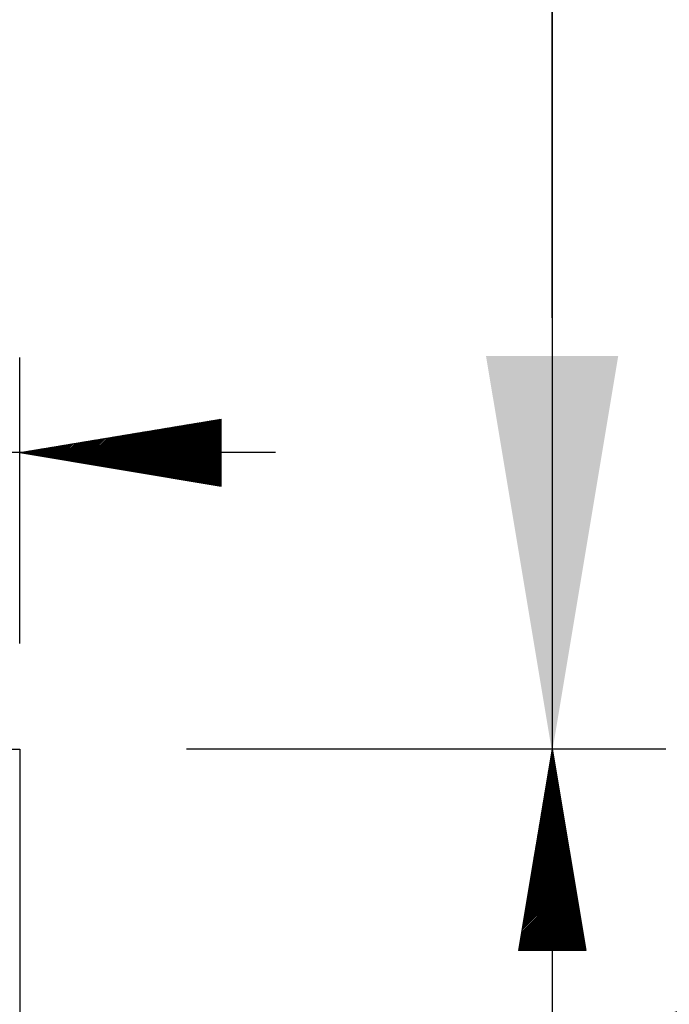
# Model space of a CAD drawing. Extents: x 0 to 7.6, y 0 to 9.85.
# Tile 23 of 39: x 2.54 to 2.86, y 4.78 to 5.27. Entities that reach past the tile are written whole.
import ezdxf

# ---------------------------------------------------------------- set-up
doc = ezdxf.new("R2010")
doc.units = 0
doc.header["$MEASUREMENT"] = 0
doc.layers.get('0').update_dxf_attribs({"color": 2, "linetype": 'CONTINUOUS'})
doc.layers.add('E-DETL', color=2, linetype='CONTINUOUS')
doc.layers.add('E-DETL-TEXT', color=3, linetype='CONTINUOUS')
doc.styles.add('ROMANS', font='ROMANS.SHX', dxfattribs={"width": 0.8})

# ---------------------------------------------------------------- blocks, each defined once
blk = doc.blocks.new('*X6')
at = {"color": 0}
for p, q in [((66.552, 113.487), (66.959, 113.893)), ((66.57, 113.487), (66.98, 113.897)), ((66.588, 113.487), (67.001, 113.9)), ((66.605, 113.487), (67.023, 113.904)), ((66.623, 113.487), (67.044, 113.907)), ((66.641, 113.487), (67.059, 113.905)), ((65.934, 113.487), (66.217, 113.769)), ((65.951, 113.487), (66.238, 113.773)), ((65.969, 113.487), (66.259, 113.777)), ((65.987, 113.487), (66.28, 113.78)), ((66.004, 113.487), (66.301, 113.784)), ((66.022, 113.487), (66.323, 113.787)), ((66.04, 113.487), (66.344, 113.791)), ((66.057, 113.487), (66.365, 113.794)), ((66.075, 113.487), (66.386, 113.798)), ((66.093, 113.487), (66.407, 113.801)), ((66.11, 113.487), (66.429, 113.805)), ((66.128, 113.487), (66.45, 113.808)), ((66.146, 113.487), (66.471, 113.812)), ((66.163, 113.487), (66.492, 113.815)), ((66.181, 113.487), (66.514, 113.819)), ((66.199, 113.487), (66.535, 113.823)), ((66.216, 113.487), (66.556, 113.826)), ((66.234, 113.487), (66.577, 113.83)), ((66.252, 113.487), (66.598, 113.833)), ((66.27, 113.487), (66.62, 113.837)), ((66.287, 113.487), (66.641, 113.84)), ((66.305, 113.487), (66.662, 113.844)), ((66.323, 113.487), (66.683, 113.847)), ((66.34, 113.487), (66.704, 113.851)), ((66.358, 113.487), (66.726, 113.854)), ((66.376, 113.487), (66.747, 113.858)), ((66.393, 113.487), (66.768, 113.861)), ((66.411, 113.487), (66.789, 113.865)), ((66.429, 113.487), (66.811, 113.868)), ((66.446, 113.487), (66.832, 113.872)), ((66.464, 113.487), (66.853, 113.876)), ((66.482, 113.487), (66.874, 113.879)), ((66.499, 113.487), (66.895, 113.883)), ((66.517, 113.487), (66.917, 113.886)), ((66.535, 113.487), (66.938, 113.89)), ((66.658, 113.487), (67.059, 113.887)), ((66.676, 113.487), (67.059, 113.87)), ((66.694, 113.487), (67.059, 113.852)), ((66.711, 113.487), (67.059, 113.834)), ((66.729, 113.487), (67.059, 113.817)), ((66.747, 113.487), (67.059, 113.799)), ((66.765, 113.487), (67.059, 113.781)), ((65.315, 113.487), (65.474, 113.646)), ((65.333, 113.487), (65.495, 113.649)), ((65.35, 113.487), (65.517, 113.653)), ((65.368, 113.487), (65.538, 113.656)), ((65.386, 113.487), (65.559, 113.66)), ((65.403, 113.487), (65.58, 113.663)), ((65.421, 113.487), (65.601, 113.667)), ((65.439, 113.487), (65.623, 113.67)), ((65.456, 113.487), (65.644, 113.674)), ((65.474, 113.487), (65.665, 113.678)), ((65.492, 113.487), (65.686, 113.681)), ((65.509, 113.487), (65.707, 113.685)), ((65.527, 113.487), (65.729, 113.688)), ((65.545, 113.487), (65.75, 113.692)), ((65.562, 113.487), (65.771, 113.695)), ((65.58, 113.487), (65.792, 113.699)), ((65.598, 113.487), (65.814, 113.702)), ((65.615, 113.487), (65.835, 113.706)), ((65.633, 113.487), (65.856, 113.709)), ((65.651, 113.487), (65.877, 113.713)), ((65.668, 113.487), (65.898, 113.716)), ((65.686, 113.487), (65.92, 113.72)), ((65.704, 113.487), (65.941, 113.724)), ((65.722, 113.487), (65.962, 113.727)), ((65.739, 113.487), (65.983, 113.731)), ((65.757, 113.487), (66.004, 113.734)), ((65.775, 113.487), (66.026, 113.738)), ((65.792, 113.487), (66.047, 113.741)), ((65.81, 113.487), (66.068, 113.745)), ((65.828, 113.487), (66.089, 113.748)), ((65.845, 113.487), (66.11, 113.752)), ((65.863, 113.487), (66.132, 113.755)), ((65.881, 113.487), (66.153, 113.759)), ((65.898, 113.487), (66.174, 113.762)), ((65.916, 113.487), (66.195, 113.766)), ((66.782, 113.487), (67.059, 113.764)), ((66.8, 113.487), (67.059, 113.746)), ((66.818, 113.487), (67.059, 113.728)), ((66.835, 113.487), (67.059, 113.711)), ((66.853, 113.487), (67.059, 113.693)), ((66.871, 113.487), (67.059, 113.675)), ((66.888, 113.487), (67.059, 113.658)), ((64.696, 113.487), (64.732, 113.522)), ((64.714, 113.487), (64.753, 113.526)), ((64.732, 113.487), (64.774, 113.529)), ((64.749, 113.487), (64.795, 113.533)), ((64.767, 113.487), (64.816, 113.536)), ((64.785, 113.487), (64.838, 113.54)), ((64.802, 113.487), (64.859, 113.543)), ((64.82, 113.487), (64.88, 113.547)), ((64.838, 113.487), (64.901, 113.55)), ((64.855, 113.487), (64.923, 113.554)), ((64.873, 113.487), (64.944, 113.557)), ((64.891, 113.487), (64.965, 113.561)), ((64.908, 113.487), (64.986, 113.564)), ((64.926, 113.487), (65.007, 113.568)), ((64.944, 113.487), (65.029, 113.571)), ((64.961, 113.487), (65.05, 113.575)), ((64.979, 113.487), (65.071, 113.579)), ((64.997, 113.487), (65.092, 113.582)), ((65.014, 113.487), (65.113, 113.586)), ((65.032, 113.487), (65.135, 113.589)), ((65.05, 113.487), (65.156, 113.593)), ((65.067, 113.487), (65.177, 113.596)), ((65.085, 113.487), (65.198, 113.6)), ((65.103, 113.487), (65.22, 113.603)), ((65.12, 113.487), (65.241, 113.607)), ((65.138, 113.487), (65.262, 113.61)), ((65.156, 113.487), (65.283, 113.614)), ((65.174, 113.487), (65.304, 113.617)), ((65.191, 113.487), (65.326, 113.621)), ((65.209, 113.487), (65.347, 113.625)), ((65.227, 113.487), (65.368, 113.628)), ((65.244, 113.487), (65.389, 113.632)), ((65.262, 113.487), (65.41, 113.635)), ((65.28, 113.487), (65.432, 113.639)), ((65.297, 113.487), (65.453, 113.642)), ((66.906, 113.487), (67.059, 113.64)), ((66.924, 113.487), (67.059, 113.622)), ((66.941, 113.487), (67.059, 113.605)), ((66.959, 113.487), (67.059, 113.587)), ((66.977, 113.487), (67.059, 113.569)), ((66.994, 113.487), (67.059, 113.551)), ((67.012, 113.487), (67.059, 113.534)), ((64.519, 113.487), (64.519, 113.487)), ((64.519, 113.487), (64.519, 113.487)), ((64.535, 113.484), (64.537, 113.487)), ((64.537, 113.487), (64.541, 113.49)), ((64.55, 113.482), (64.555, 113.487)), ((64.555, 113.487), (64.562, 113.494)), ((64.565, 113.479), (64.572, 113.487)), ((64.572, 113.487), (64.583, 113.497)), ((64.58, 113.476), (64.59, 113.487)), ((64.59, 113.487), (64.604, 113.501)), ((64.595, 113.474), (64.608, 113.487)), ((64.608, 113.487), (64.626, 113.504)), ((64.61, 113.471), (64.626, 113.487)), ((64.625, 113.469), (64.643, 113.487)), ((64.626, 113.487), (64.647, 113.508)), ((64.641, 113.466), (64.661, 113.487)), ((64.643, 113.487), (64.668, 113.511)), ((64.656, 113.464), (64.679, 113.487)), ((64.661, 113.487), (64.689, 113.515)), ((64.671, 113.461), (64.696, 113.487)), ((64.679, 113.487), (64.71, 113.518)), ((64.686, 113.459), (64.714, 113.487)), ((64.701, 113.456), (64.732, 113.487)), ((64.716, 113.454), (64.749, 113.487)), ((64.732, 113.451), (64.767, 113.487)), ((64.747, 113.449), (64.785, 113.487)), ((64.762, 113.446), (64.802, 113.487)), ((64.777, 113.444), (64.82, 113.487)), ((64.792, 113.441), (64.838, 113.487)), ((64.807, 113.439), (64.855, 113.487)), ((64.822, 113.436), (64.873, 113.487)), ((64.838, 113.434), (64.891, 113.487)), ((64.853, 113.431), (64.908, 113.487)), ((64.868, 113.428), (64.926, 113.487)), ((64.883, 113.426), (64.944, 113.487)), ((64.898, 113.423), (64.961, 113.487)), ((64.913, 113.421), (64.979, 113.487)), ((64.929, 113.418), (64.997, 113.487)), ((64.944, 113.416), (65.014, 113.487)), ((64.959, 113.413), (65.032, 113.487)), ((64.974, 113.411), (65.05, 113.487)), ((64.989, 113.408), (65.067, 113.487)), ((65.004, 113.406), (65.085, 113.487)), ((65.019, 113.403), (65.103, 113.487)), ((65.035, 113.401), (65.12, 113.487)), ((65.05, 113.398), (65.138, 113.487)), ((65.065, 113.396), (65.156, 113.487)), ((65.08, 113.393), (65.174, 113.487)), ((65.095, 113.391), (65.191, 113.487)), ((65.11, 113.388), (65.209, 113.487)), ((65.126, 113.386), (65.227, 113.487)), ((65.141, 113.383), (65.244, 113.487)), ((65.156, 113.38), (65.262, 113.487)), ((65.171, 113.378), (65.28, 113.487)), ((65.186, 113.375), (65.297, 113.487)), ((65.201, 113.373), (65.315, 113.487)), ((65.216, 113.37), (65.333, 113.487)), ((65.232, 113.368), (65.35, 113.487)), ((65.247, 113.365), (65.368, 113.487)), ((65.262, 113.363), (65.386, 113.487)), ((65.277, 113.36), (65.403, 113.487)), ((65.292, 113.358), (65.421, 113.487)), ((65.307, 113.355), (65.439, 113.487)), ((65.322, 113.353), (65.456, 113.487)), ((65.338, 113.35), (65.474, 113.487)), ((65.353, 113.348), (65.492, 113.487)), ((65.368, 113.345), (65.509, 113.487)), ((65.383, 113.343), (65.527, 113.487)), ((65.398, 113.34), (65.545, 113.487)), ((65.413, 113.338), (65.562, 113.487)), ((65.429, 113.335), (65.58, 113.487)), ((65.444, 113.333), (65.598, 113.487)), ((65.459, 113.33), (65.615, 113.487)), ((65.474, 113.327), (65.633, 113.487)), ((65.489, 113.325), (65.651, 113.487)), ((65.504, 113.322), (65.668, 113.487)), ((65.519, 113.32), (65.686, 113.487)), ((65.535, 113.317), (65.704, 113.487)), ((65.55, 113.315), (65.722, 113.487)), ((65.565, 113.312), (65.739, 113.487)), ((65.58, 113.31), (65.757, 113.487)), ((65.595, 113.307), (65.775, 113.487)), ((65.61, 113.305), (65.792, 113.487)), ((65.626, 113.302), (65.81, 113.487)), ((65.641, 113.3), (65.828, 113.487)), ((65.656, 113.297), (65.845, 113.487)), ((65.671, 113.295), (65.863, 113.487)), ((65.686, 113.292), (65.881, 113.487)), ((65.701, 113.29), (65.898, 113.487)), ((65.716, 113.287), (65.916, 113.487)), ((65.732, 113.285), (65.934, 113.487)), ((65.747, 113.282), (65.951, 113.487)), ((65.762, 113.279), (65.969, 113.487)), ((65.777, 113.277), (65.987, 113.487)), ((65.792, 113.274), (66.004, 113.487)), ((65.807, 113.272), (66.022, 113.487)), ((65.823, 113.269), (66.04, 113.487)), ((65.838, 113.267), (66.057, 113.487)), ((65.853, 113.264), (66.075, 113.487)), ((65.868, 113.262), (66.093, 113.487)), ((65.883, 113.259), (66.11, 113.487)), ((65.898, 113.257), (66.128, 113.487)), ((65.913, 113.254), (66.146, 113.487)), ((65.929, 113.252), (66.163, 113.487)), ((65.944, 113.249), (66.181, 113.487)), ((65.959, 113.247), (66.199, 113.487)), ((65.974, 113.244), (66.216, 113.487)), ((65.989, 113.242), (66.234, 113.487)), ((66.004, 113.239), (66.252, 113.487)), ((66.019, 113.237), (66.27, 113.487)), ((66.035, 113.234), (66.287, 113.487)), ((66.05, 113.231), (66.305, 113.487)), ((66.065, 113.229), (66.323, 113.487)), ((66.08, 113.226), (66.34, 113.487)), ((66.095, 113.224), (66.358, 113.487)), ((66.11, 113.221), (66.376, 113.487)), ((66.126, 113.219), (66.393, 113.487)), ((66.141, 113.216), (66.411, 113.487)), ((66.156, 113.214), (66.429, 113.487)), ((66.171, 113.211), (66.446, 113.487)), ((66.186, 113.209), (66.464, 113.487)), ((66.201, 113.206), (66.482, 113.487)), ((66.216, 113.204), (66.499, 113.487)), ((66.232, 113.201), (66.517, 113.487)), ((66.247, 113.199), (66.535, 113.487)), ((66.262, 113.196), (66.552, 113.487)), ((66.277, 113.194), (66.57, 113.487)), ((66.292, 113.191), (66.588, 113.487)), ((66.307, 113.189), (66.605, 113.487)), ((66.323, 113.186), (66.623, 113.487)), ((66.338, 113.184), (66.641, 113.487)), ((66.353, 113.181), (66.658, 113.487)), ((66.368, 113.178), (66.676, 113.487)), ((66.383, 113.176), (66.694, 113.487)), ((66.398, 113.173), (66.711, 113.487)), ((66.413, 113.171), (66.729, 113.487)), ((66.429, 113.168), (66.747, 113.487)), ((66.444, 113.166), (66.765, 113.487)), ((66.459, 113.163), (66.782, 113.487)), ((66.474, 113.161), (66.8, 113.487)), ((66.489, 113.158), (66.818, 113.487)), ((66.504, 113.156), (66.835, 113.487)), ((66.52, 113.153), (66.853, 113.487)), ((66.535, 113.151), (66.871, 113.487)), ((66.55, 113.148), (66.888, 113.487)), ((66.565, 113.146), (66.906, 113.487)), ((66.58, 113.143), (66.924, 113.487)), ((66.595, 113.141), (66.941, 113.487)), ((66.61, 113.138), (66.959, 113.487)), ((66.626, 113.136), (66.977, 113.487)), ((66.641, 113.133), (66.994, 113.487)), ((66.656, 113.13), (67.012, 113.487)), ((66.671, 113.128), (67.03, 113.487)), ((66.686, 113.125), (67.047, 113.487)), ((66.701, 113.123), (67.059, 113.481)), ((66.717, 113.12), (67.059, 113.463)), ((66.732, 113.118), (67.059, 113.445)), ((66.747, 113.115), (67.059, 113.428)), ((66.762, 113.113), (67.059, 113.41)), ((67.03, 113.487), (67.059, 113.516)), ((67.047, 113.487), (67.059, 113.498)), ((66.777, 113.11), (67.059, 113.392)), ((66.792, 113.108), (67.059, 113.375)), ((66.807, 113.105), (67.059, 113.357)), ((66.823, 113.103), (67.059, 113.339)), ((66.838, 113.1), (67.059, 113.322)), ((66.853, 113.098), (67.059, 113.304)), ((66.868, 113.095), (67.059, 113.286)), ((66.883, 113.093), (67.059, 113.269)), ((66.898, 113.09), (67.059, 113.251)), ((66.913, 113.088), (67.059, 113.233)), ((66.929, 113.085), (67.059, 113.216)), ((66.944, 113.083), (67.059, 113.198)), ((66.959, 113.08), (67.059, 113.18)), ((66.974, 113.077), (67.059, 113.163)), ((66.989, 113.075), (67.059, 113.145)), ((67.004, 113.072), (67.059, 113.127)), ((67.02, 113.07), (67.059, 113.11)), ((67.035, 113.067), (67.059, 113.092)), ((67.05, 113.065), (67.059, 113.074))]:
    blk.add_line(p, q, dxfattribs=at)
blk = doc.blocks.new('*X11')
at = {"color": 0}
for p, q in [((71.218, 109.667), (71.231, 109.68)), ((71.221, 109.688), (71.231, 109.697)), ((71.225, 109.709), (71.231, 109.715)), ((71.228, 109.73), (71.231, 109.733)), ((71.231, 109.733), (71.233, 109.734)), ((71.231, 109.715), (71.235, 109.719)), ((71.231, 109.697), (71.238, 109.704)), ((71.231, 109.68), (71.24, 109.689)), ((71.231, 109.662), (71.243, 109.674)), ((71.193, 109.518), (71.231, 109.556)), ((71.197, 109.539), (71.231, 109.574)), ((71.2, 109.561), (71.231, 109.591)), ((71.204, 109.582), (71.231, 109.609)), ((71.207, 109.603), (71.231, 109.627)), ((71.211, 109.624), (71.231, 109.644)), ((71.214, 109.645), (71.231, 109.662)), ((71.231, 109.644), (71.245, 109.659)), ((71.231, 109.627), (71.248, 109.644)), ((71.231, 109.609), (71.25, 109.628)), ((71.231, 109.591), (71.253, 109.613)), ((71.231, 109.574), (71.255, 109.598)), ((71.231, 109.556), (71.258, 109.583)), ((71.231, 109.538), (71.26, 109.568)), ((71.231, 109.521), (71.263, 109.553)), ((71.168, 109.37), (71.231, 109.432)), ((71.172, 109.391), (71.231, 109.45)), ((71.175, 109.412), (71.231, 109.468)), ((71.179, 109.433), (71.231, 109.485)), ((71.182, 109.455), (71.231, 109.503)), ((71.186, 109.476), (71.231, 109.521)), ((71.189, 109.497), (71.231, 109.538)), ((71.231, 109.503), (71.265, 109.537)), ((71.231, 109.485), (71.268, 109.522)), ((71.231, 109.468), (71.27, 109.507)), ((71.231, 109.45), (71.273, 109.492)), ((71.231, 109.432), (71.275, 109.477)), ((71.231, 109.415), (71.278, 109.462)), ((71.231, 109.397), (71.28, 109.447)), ((71.231, 109.379), (71.283, 109.431)), ((71.144, 109.221), (71.231, 109.308)), ((71.147, 109.242), (71.231, 109.326)), ((71.151, 109.264), (71.231, 109.344)), ((71.154, 109.285), (71.231, 109.362)), ((71.158, 109.306), (71.231, 109.379)), ((71.161, 109.327), (71.231, 109.397)), ((71.165, 109.349), (71.231, 109.415)), ((71.231, 109.362), (71.286, 109.416)), ((71.231, 109.344), (71.288, 109.401)), ((71.231, 109.326), (71.291, 109.386)), ((71.231, 109.308), (71.293, 109.371)), ((71.231, 109.291), (71.296, 109.356)), ((71.231, 109.273), (71.298, 109.341)), ((71.231, 109.255), (71.301, 109.325)), ((71.231, 109.238), (71.303, 109.31)), ((71.119, 109.073), (71.231, 109.185)), ((71.122, 109.094), (71.231, 109.202)), ((71.126, 109.115), (71.231, 109.22)), ((71.129, 109.136), (71.231, 109.238)), ((71.133, 109.158), (71.231, 109.255)), ((71.136, 109.179), (71.231, 109.273)), ((71.14, 109.2), (71.231, 109.291)), ((71.231, 109.22), (71.306, 109.295)), ((71.231, 109.202), (71.308, 109.28)), ((71.231, 109.185), (71.311, 109.265)), ((71.231, 109.167), (71.313, 109.25)), ((71.231, 109.149), (71.316, 109.234)), ((71.231, 109.132), (71.318, 109.219)), ((71.231, 109.114), (71.321, 109.204)), ((71.231, 109.096), (71.323, 109.189)), ((71.231, 109.079), (71.326, 109.174)), ((71.094, 108.924), (71.231, 109.061)), ((71.098, 108.945), (71.231, 109.079)), ((71.101, 108.967), (71.231, 109.096)), ((71.105, 108.988), (71.231, 109.114)), ((71.108, 109.009), (71.231, 109.132)), ((71.112, 109.03), (71.231, 109.149)), ((71.115, 109.052), (71.231, 109.167)), ((71.231, 109.061), (71.328, 109.159)), ((71.231, 109.043), (71.331, 109.144)), ((71.231, 109.026), (71.334, 109.128)), ((71.231, 109.008), (71.336, 109.113)), ((71.231, 108.99), (71.339, 109.098)), ((71.231, 108.973), (71.341, 109.083)), ((71.231, 108.955), (71.344, 109.068)), ((71.231, 108.937), (71.346, 109.053)), ((71.069, 108.776), (71.231, 108.937)), ((71.073, 108.797), (71.231, 108.955)), ((71.076, 108.818), (71.231, 108.973)), ((71.08, 108.839), (71.231, 108.99)), ((71.083, 108.861), (71.231, 109.008)), ((71.087, 108.882), (71.231, 109.026)), ((71.091, 108.903), (71.231, 109.043)), ((71.231, 108.92), (71.349, 109.037)), ((71.231, 108.902), (71.351, 109.022)), ((71.231, 108.884), (71.354, 109.007)), ((71.231, 108.867), (71.356, 108.992)), ((71.231, 108.849), (71.359, 108.977)), ((71.231, 108.831), (71.361, 108.962)), ((71.231, 108.814), (71.364, 108.947)), ((71.231, 108.796), (71.366, 108.931)), ((71.045, 108.627), (71.231, 108.814)), ((71.048, 108.648), (71.231, 108.831)), ((71.052, 108.67), (71.231, 108.849)), ((71.055, 108.691), (71.231, 108.867)), ((71.059, 108.712), (71.231, 108.884)), ((71.062, 108.733), (71.231, 108.902)), ((71.066, 108.755), (71.231, 108.92)), ((71.231, 108.778), (71.369, 108.916)), ((71.231, 108.76), (71.371, 108.901)), ((71.231, 108.743), (71.374, 108.886)), ((71.231, 108.725), (71.376, 108.871)), ((71.231, 108.707), (71.379, 108.856)), ((71.231, 108.69), (71.382, 108.84)), ((71.231, 108.672), (71.384, 108.825)), ((71.231, 108.654), (71.387, 108.81)), ((71.02, 108.479), (71.231, 108.69)), ((71.023, 108.5), (71.231, 108.707)), ((71.027, 108.521), (71.231, 108.725)), ((71.03, 108.542), (71.231, 108.743)), ((71.034, 108.564), (71.231, 108.76)), ((71.037, 108.585), (71.231, 108.778)), ((71.041, 108.606), (71.231, 108.796)), ((71.231, 108.637), (71.389, 108.795)), ((71.231, 108.619), (71.392, 108.78)), ((71.231, 108.601), (71.394, 108.765)), ((71.231, 108.584), (71.397, 108.75)), ((71.231, 108.566), (71.399, 108.734)), ((71.231, 108.548), (71.402, 108.719)), ((71.231, 108.531), (71.404, 108.704)), ((71.231, 108.513), (71.407, 108.689)), ((70.995, 108.33), (71.231, 108.566)), ((70.999, 108.352), (71.231, 108.584)), ((71.002, 108.373), (71.231, 108.601)), ((71.006, 108.394), (71.231, 108.619)), ((71.009, 108.415), (71.231, 108.637)), ((71.013, 108.436), (71.231, 108.654)), ((71.016, 108.458), (71.231, 108.672)), ((71.231, 108.495), (71.409, 108.674)), ((71.231, 108.478), (71.412, 108.659)), ((71.231, 108.46), (71.414, 108.644)), ((71.231, 108.442), (71.417, 108.628)), ((71.231, 108.425), (71.419, 108.613)), ((71.231, 108.407), (71.422, 108.598)), ((71.231, 108.389), (71.424, 108.583)), ((71.231, 108.372), (71.427, 108.568)), ((71.231, 108.354), (71.429, 108.553)), ((70.97, 108.182), (71.231, 108.442)), ((70.974, 108.203), (71.231, 108.46)), ((70.977, 108.224), (71.231, 108.478)), ((70.981, 108.245), (71.231, 108.495)), ((70.984, 108.267), (71.231, 108.513)), ((70.988, 108.288), (71.231, 108.531)), ((70.992, 108.309), (71.231, 108.548)), ((71.231, 108.336), (71.432, 108.537)), ((71.231, 108.319), (71.435, 108.522)), ((71.231, 108.301), (71.437, 108.507)), ((71.231, 108.283), (71.44, 108.492)), ((71.231, 108.266), (71.442, 108.477)), ((71.231, 108.248), (71.445, 108.462)), ((71.231, 108.23), (71.447, 108.447)), ((71.231, 108.212), (71.45, 108.431)), ((70.946, 108.033), (71.231, 108.319)), ((70.949, 108.055), (71.231, 108.336)), ((70.953, 108.076), (71.231, 108.354)), ((70.956, 108.097), (71.231, 108.372)), ((70.96, 108.118), (71.231, 108.389)), ((70.963, 108.139), (71.231, 108.407)), ((70.967, 108.161), (71.231, 108.425)), ((71.231, 108.195), (71.452, 108.416)), ((71.231, 108.177), (71.455, 108.401)), ((71.231, 108.159), (71.457, 108.386)), ((71.231, 108.142), (71.46, 108.371)), ((71.231, 108.124), (71.462, 108.356)), ((71.231, 108.106), (71.465, 108.34)), ((71.231, 108.089), (71.467, 108.325)), ((71.231, 108.071), (71.47, 108.31)), ((70.921, 107.885), (71.231, 108.195)), ((70.924, 107.906), (71.231, 108.212)), ((70.928, 107.927), (71.231, 108.23)), ((70.931, 107.948), (71.231, 108.248)), ((70.935, 107.97), (71.231, 108.266)), ((70.938, 107.991), (71.231, 108.283)), ((70.942, 108.012), (71.231, 108.301)), ((71.231, 108.053), (71.472, 108.295)), ((71.231, 108.036), (71.475, 108.28)), ((71.231, 108.018), (71.477, 108.265)), ((71.231, 108), (71.48, 108.25)), ((71.231, 107.983), (71.483, 108.234)), ((71.231, 107.965), (71.485, 108.219)), ((71.231, 107.947), (71.488, 108.204)), ((71.231, 107.93), (71.49, 108.189)), ((70.896, 107.736), (71.231, 108.071)), ((70.9, 107.758), (71.231, 108.089)), ((70.903, 107.779), (71.231, 108.106)), ((70.907, 107.8), (71.231, 108.124)), ((70.91, 107.821), (71.231, 108.142)), ((70.914, 107.842), (71.231, 108.159)), ((70.917, 107.864), (71.231, 108.177)), ((71.231, 107.912), (71.493, 108.174)), ((71.231, 107.894), (71.495, 108.159)), ((71.231, 107.877), (71.498, 108.143)), ((71.231, 107.859), (71.5, 108.128)), ((71.231, 107.841), (71.503, 108.113)), ((71.231, 107.824), (71.505, 108.098)), ((71.231, 107.806), (71.508, 108.083)), ((71.231, 107.788), (71.51, 108.068)), ((70.871, 107.588), (71.231, 107.947)), ((70.875, 107.609), (71.231, 107.965)), ((70.878, 107.63), (71.231, 107.983)), ((70.882, 107.651), (71.231, 108)), ((70.885, 107.673), (71.231, 108.018)), ((70.889, 107.694), (71.231, 108.036)), ((70.893, 107.715), (71.231, 108.053)), ((71.231, 107.771), (71.513, 108.053)), ((71.231, 107.753), (71.515, 108.037)), ((71.231, 107.735), (71.518, 108.022)), ((71.231, 107.718), (71.52, 108.007)), ((71.231, 107.7), (71.523, 107.992)), ((71.231, 107.682), (71.525, 107.977)), ((71.231, 107.664), (71.528, 107.962)), ((71.231, 107.647), (71.531, 107.947)), ((71.231, 107.629), (71.533, 107.931)), ((70.847, 107.439), (71.231, 107.824)), ((70.85, 107.461), (71.231, 107.841)), ((70.854, 107.482), (71.231, 107.859)), ((70.857, 107.503), (71.231, 107.877)), ((70.861, 107.524), (71.231, 107.894)), ((70.864, 107.545), (71.231, 107.912)), ((70.868, 107.567), (71.231, 107.93)), ((71.231, 107.611), (71.536, 107.916)), ((71.231, 107.594), (71.538, 107.901)), ((71.231, 107.576), (71.541, 107.886)), ((71.231, 107.558), (71.543, 107.871)), ((71.231, 107.541), (71.546, 107.856)), ((71.231, 107.523), (71.548, 107.84)), ((71.231, 107.505), (71.551, 107.825)), ((71.231, 107.488), (71.553, 107.81)), ((70.822, 107.291), (71.231, 107.7)), ((70.825, 107.312), (71.231, 107.718)), ((70.829, 107.333), (71.231, 107.735)), ((70.832, 107.354), (71.231, 107.753)), ((70.836, 107.376), (71.231, 107.771)), ((70.839, 107.397), (71.231, 107.788)), ((70.843, 107.418), (71.231, 107.806)), ((71.231, 107.47), (71.556, 107.795)), ((71.231, 107.452), (71.558, 107.78)), ((71.231, 107.435), (71.561, 107.765)), ((71.231, 107.417), (71.563, 107.75)), ((71.231, 107.399), (71.566, 107.734)), ((71.231, 107.382), (71.568, 107.719)), ((71.231, 107.364), (71.571, 107.704)), ((71.231, 107.346), (71.573, 107.689)), ((70.808, 107.206), (71.231, 107.629)), ((70.811, 107.227), (71.231, 107.647)), ((70.815, 107.248), (71.231, 107.664)), ((70.818, 107.27), (71.231, 107.682)), ((70.824, 107.205), (71.231, 107.611)), ((70.842, 107.205), (71.231, 107.594)), ((70.859, 107.205), (71.231, 107.576)), ((70.877, 107.205), (71.231, 107.558)), ((71.231, 107.329), (71.576, 107.674)), ((71.231, 107.311), (71.578, 107.659)), ((71.231, 107.293), (71.581, 107.643)), ((71.231, 107.276), (71.584, 107.628)), ((71.231, 107.258), (71.586, 107.613)), ((71.231, 107.24), (71.589, 107.598)), ((71.231, 107.223), (71.591, 107.583)), ((71.231, 107.205), (71.594, 107.568)), ((70.895, 107.205), (71.231, 107.541)), ((70.913, 107.205), (71.231, 107.523)), ((70.93, 107.205), (71.231, 107.505)), ((70.948, 107.205), (71.231, 107.488)), ((70.966, 107.205), (71.231, 107.47)), ((70.983, 107.205), (71.231, 107.452)), ((71.001, 107.205), (71.231, 107.435)), ((71.248, 107.205), (71.596, 107.553)), ((71.266, 107.205), (71.599, 107.537)), ((71.284, 107.205), (71.601, 107.522)), ((71.301, 107.205), (71.604, 107.507)), ((71.319, 107.205), (71.606, 107.492)), ((71.337, 107.205), (71.609, 107.477)), ((71.354, 107.205), (71.611, 107.462)), ((71.372, 107.205), (71.614, 107.446)), ((71.019, 107.205), (71.231, 107.417)), ((71.036, 107.205), (71.231, 107.399)), ((71.054, 107.205), (71.231, 107.382)), ((71.072, 107.205), (71.231, 107.364)), ((71.089, 107.205), (71.231, 107.346)), ((71.107, 107.205), (71.231, 107.329)), ((71.125, 107.205), (71.231, 107.311)), ((71.39, 107.205), (71.616, 107.431)), ((71.408, 107.205), (71.619, 107.416)), ((71.425, 107.205), (71.621, 107.401)), ((71.443, 107.205), (71.624, 107.386)), ((71.461, 107.205), (71.626, 107.371)), ((71.478, 107.205), (71.629, 107.356)), ((71.496, 107.205), (71.632, 107.34)), ((71.514, 107.205), (71.634, 107.325)), ((71.531, 107.205), (71.637, 107.31)), ((71.142, 107.205), (71.231, 107.293)), ((71.16, 107.205), (71.231, 107.276)), ((71.178, 107.205), (71.231, 107.258)), ((71.195, 107.205), (71.231, 107.24)), ((71.213, 107.205), (71.231, 107.223)), ((71.231, 107.205), (71.231, 107.205)), ((71.549, 107.205), (71.639, 107.295)), ((71.567, 107.205), (71.642, 107.28)), ((71.584, 107.205), (71.644, 107.265)), ((71.602, 107.205), (71.647, 107.25)), ((71.62, 107.205), (71.649, 107.234)), ((71.637, 107.205), (71.652, 107.219)), ((70.808, 104.343), (70.813, 104.347)), ((70.811, 104.328), (70.83, 104.347)), ((70.813, 104.312), (70.848, 104.347)), ((70.816, 104.297), (70.866, 104.347)), ((70.818, 104.282), (70.883, 104.347)), ((70.821, 104.267), (70.901, 104.347)), ((70.823, 104.252), (70.919, 104.347)), ((70.826, 104.237), (70.936, 104.347)), ((70.828, 104.222), (70.954, 104.347)), ((70.831, 104.206), (70.972, 104.347)), ((70.833, 104.191), (70.989, 104.347)), ((70.836, 104.176), (71.007, 104.347)), ((70.839, 104.161), (71.025, 104.347)), ((70.841, 104.146), (71.043, 104.347)), ((70.844, 104.131), (71.06, 104.347)), ((70.846, 104.115), (71.078, 104.347)), ((70.849, 104.1), (71.096, 104.347)), ((70.851, 104.085), (71.113, 104.347)), ((70.854, 104.07), (71.131, 104.347)), ((70.856, 104.055), (71.149, 104.347)), ((70.859, 104.04), (71.166, 104.347)), ((70.861, 104.025), (71.184, 104.347)), ((70.864, 104.009), (71.202, 104.347)), ((70.866, 103.994), (71.219, 104.347)), ((70.869, 103.979), (71.231, 104.341)), ((71.231, 104.341), (71.237, 104.347)), ((71.231, 104.323), (71.255, 104.347)), ((71.231, 104.306), (71.272, 104.347)), ((71.231, 104.288), (71.29, 104.347)), ((71.231, 104.27), (71.308, 104.347)), ((71.231, 104.253), (71.325, 104.347)), ((71.231, 104.235), (71.343, 104.347)), ((71.231, 104.217), (71.361, 104.347)), ((71.231, 104.2), (71.378, 104.347)), ((71.231, 104.182), (71.396, 104.347)), ((71.231, 104.164), (71.414, 104.347)), ((71.231, 104.147), (71.431, 104.347)), ((71.231, 104.129), (71.449, 104.347)), ((71.231, 104.111), (71.467, 104.347)), ((71.231, 104.094), (71.484, 104.347)), ((71.231, 104.076), (71.502, 104.347)), ((71.231, 104.058), (71.52, 104.347)), ((71.231, 104.041), (71.538, 104.347)), ((71.231, 104.023), (71.555, 104.347)), ((71.231, 104.005), (71.573, 104.347)), ((71.231, 103.988), (71.591, 104.347)), ((71.231, 103.97), (71.608, 104.347)), ((71.231, 103.952), (71.626, 104.347)), ((71.231, 103.934), (71.644, 104.347)), ((71.231, 103.917), (71.653, 104.339)), ((70.871, 103.964), (71.231, 104.323)), ((70.874, 103.949), (71.231, 104.306)), ((70.876, 103.934), (71.231, 104.288)), ((70.879, 103.918), (71.231, 104.27)), ((70.881, 103.903), (71.231, 104.253)), ((70.884, 103.888), (71.231, 104.235)), ((70.887, 103.873), (71.231, 104.217)), ((71.231, 103.899), (71.649, 104.318)), ((71.231, 103.881), (71.646, 104.296)), ((71.231, 103.864), (71.642, 104.275)), ((71.231, 103.846), (71.639, 104.254)), ((71.231, 103.828), (71.635, 104.233)), ((71.231, 103.811), (71.631, 104.211)), ((70.889, 103.858), (71.231, 104.2)), ((70.892, 103.843), (71.231, 104.182)), ((70.894, 103.828), (71.231, 104.164)), ((70.897, 103.812), (71.231, 104.147)), ((70.899, 103.797), (71.231, 104.129)), ((70.902, 103.782), (71.231, 104.111)), ((70.904, 103.767), (71.231, 104.094)), ((71.231, 103.793), (71.628, 104.19)), ((71.231, 103.775), (71.624, 104.169)), ((71.231, 103.758), (71.621, 104.148)), ((71.231, 103.74), (71.617, 104.127)), ((71.231, 103.722), (71.614, 104.105)), ((71.231, 103.705), (71.61, 104.084)), ((70.907, 103.752), (71.231, 104.076)), ((70.909, 103.737), (71.231, 104.058)), ((70.912, 103.722), (71.231, 104.041)), ((70.914, 103.706), (71.231, 104.023)), ((70.917, 103.691), (71.231, 104.005)), ((70.919, 103.676), (71.231, 103.988)), ((70.922, 103.661), (71.231, 103.97)), ((71.231, 103.687), (71.607, 104.063)), ((71.231, 103.669), (71.603, 104.042)), ((71.231, 103.652), (71.6, 104.021)), ((71.231, 103.634), (71.596, 103.999)), ((71.231, 103.616), (71.593, 103.978)), ((71.231, 103.599), (71.589, 103.957)), ((70.924, 103.646), (71.231, 103.952)), ((70.927, 103.631), (71.231, 103.934)), ((70.929, 103.615), (71.231, 103.917)), ((70.932, 103.6), (71.231, 103.899)), ((70.934, 103.585), (71.231, 103.881)), ((70.937, 103.57), (71.231, 103.864)), ((70.94, 103.555), (71.231, 103.846)), ((71.231, 103.581), (71.586, 103.936)), ((71.231, 103.563), (71.582, 103.914)), ((71.231, 103.546), (71.578, 103.893)), ((71.231, 103.528), (71.575, 103.872)), ((71.231, 103.51), (71.571, 103.851)), ((70.942, 103.54), (71.231, 103.828)), ((70.945, 103.525), (71.231, 103.811)), ((70.947, 103.509), (71.231, 103.793)), ((70.95, 103.494), (71.231, 103.775)), ((70.952, 103.479), (71.231, 103.758)), ((70.955, 103.464), (71.231, 103.74)), ((70.957, 103.449), (71.231, 103.722)), ((71.231, 103.493), (71.568, 103.83)), ((71.231, 103.475), (71.564, 103.808)), ((71.231, 103.457), (71.561, 103.787)), ((71.231, 103.44), (71.557, 103.766)), ((71.231, 103.422), (71.554, 103.745)), ((71.231, 103.404), (71.55, 103.724)), ((70.96, 103.434), (71.231, 103.705)), ((70.962, 103.418), (71.231, 103.687)), ((70.965, 103.403), (71.231, 103.669)), ((70.967, 103.388), (71.231, 103.652)), ((70.97, 103.373), (71.231, 103.634)), ((70.972, 103.358), (71.231, 103.616)), ((70.975, 103.343), (71.231, 103.599)), ((71.231, 103.386), (71.547, 103.702)), ((71.231, 103.369), (71.543, 103.681)), ((71.231, 103.351), (71.54, 103.66)), ((71.231, 103.333), (71.536, 103.639)), ((71.231, 103.316), (71.532, 103.617)), ((71.231, 103.298), (71.529, 103.596)), ((70.977, 103.328), (71.231, 103.581)), ((70.98, 103.312), (71.231, 103.563)), ((70.982, 103.297), (71.231, 103.546)), ((70.985, 103.282), (71.231, 103.528)), ((70.988, 103.267), (71.231, 103.51)), ((70.99, 103.252), (71.231, 103.493)), ((70.993, 103.237), (71.231, 103.475)), ((71.231, 103.28), (71.525, 103.575)), ((71.231, 103.263), (71.522, 103.554)), ((71.231, 103.245), (71.518, 103.533)), ((71.231, 103.227), (71.515, 103.511)), ((71.231, 103.21), (71.511, 103.49)), ((71.231, 103.192), (71.508, 103.469)), ((70.995, 103.221), (71.231, 103.457)), ((70.998, 103.206), (71.231, 103.44)), ((71, 103.191), (71.231, 103.422)), ((71.003, 103.176), (71.231, 103.404)), ((71.005, 103.161), (71.231, 103.386)), ((71.008, 103.146), (71.231, 103.369)), ((71.01, 103.131), (71.231, 103.351)), ((71.231, 103.174), (71.504, 103.448)), ((71.231, 103.157), (71.501, 103.427)), ((71.231, 103.139), (71.497, 103.405)), ((71.231, 103.121), (71.494, 103.384)), ((71.231, 103.104), (71.49, 103.363)), ((71.231, 103.086), (71.487, 103.342)), ((71.013, 103.115), (71.231, 103.333)), ((71.015, 103.1), (71.231, 103.316)), ((71.018, 103.085), (71.231, 103.298)), ((71.02, 103.07), (71.231, 103.28)), ((71.023, 103.055), (71.231, 103.263)), ((71.025, 103.04), (71.231, 103.245)), ((71.028, 103.025), (71.231, 103.227)), ((71.231, 103.068), (71.483, 103.32)), ((71.231, 103.051), (71.479, 103.299)), ((71.231, 103.033), (71.476, 103.278)), ((71.231, 103.015), (71.472, 103.257)), ((71.231, 102.998), (71.469, 103.236)), ((71.231, 102.98), (71.465, 103.214)), ((71.03, 103.009), (71.231, 103.21)), ((71.033, 102.994), (71.231, 103.192)), ((71.036, 102.979), (71.231, 103.174)), ((71.038, 102.964), (71.231, 103.157)), ((71.041, 102.949), (71.231, 103.139)), ((71.043, 102.934), (71.231, 103.121)), ((71.046, 102.918), (71.231, 103.104)), ((71.231, 102.962), (71.462, 103.193)), ((71.231, 102.945), (71.458, 103.172)), ((71.231, 102.927), (71.455, 103.151)), ((71.231, 102.909), (71.451, 103.13)), ((71.231, 102.891), (71.448, 103.108)), ((71.231, 102.874), (71.444, 103.087)), ((71.048, 102.903), (71.231, 103.086)), ((71.051, 102.888), (71.231, 103.068)), ((71.053, 102.873), (71.231, 103.051)), ((71.056, 102.858), (71.231, 103.033)), ((71.058, 102.843), (71.231, 103.015)), ((71.061, 102.828), (71.231, 102.998)), ((71.063, 102.812), (71.231, 102.98)), ((71.231, 102.856), (71.441, 103.066)), ((71.231, 102.838), (71.437, 103.045)), ((71.231, 102.821), (71.434, 103.023)), ((71.231, 102.803), (71.43, 103.002)), ((71.231, 102.785), (71.426, 102.981)), ((71.066, 102.797), (71.231, 102.962)), ((71.068, 102.782), (71.231, 102.945)), ((71.071, 102.767), (71.231, 102.927)), ((71.073, 102.752), (71.231, 102.909)), ((71.076, 102.737), (71.231, 102.891)), ((71.078, 102.721), (71.231, 102.874)), ((71.081, 102.706), (71.231, 102.856)), ((71.231, 102.768), (71.423, 102.96)), ((71.231, 102.75), (71.419, 102.939)), ((71.231, 102.732), (71.416, 102.917)), ((71.231, 102.715), (71.412, 102.896)), ((71.231, 102.697), (71.409, 102.875)), ((71.231, 102.679), (71.405, 102.854)), ((71.083, 102.691), (71.231, 102.838)), ((71.086, 102.676), (71.231, 102.821)), ((71.089, 102.661), (71.231, 102.803)), ((71.091, 102.646), (71.231, 102.785)), ((71.094, 102.631), (71.231, 102.768)), ((71.096, 102.615), (71.231, 102.75)), ((71.099, 102.6), (71.231, 102.732)), ((71.101, 102.585), (71.231, 102.715)), ((71.231, 102.662), (71.402, 102.833)), ((71.231, 102.644), (71.398, 102.811)), ((71.231, 102.626), (71.395, 102.79)), ((71.231, 102.609), (71.391, 102.769)), ((71.231, 102.591), (71.388, 102.748)), ((71.231, 102.573), (71.384, 102.727)), ((71.104, 102.57), (71.231, 102.697)), ((71.106, 102.555), (71.231, 102.679)), ((71.109, 102.54), (71.231, 102.662)), ((71.111, 102.524), (71.231, 102.644)), ((71.114, 102.509), (71.231, 102.626)), ((71.116, 102.494), (71.231, 102.609)), ((71.119, 102.479), (71.231, 102.591)), ((71.231, 102.556), (71.38, 102.705)), ((71.231, 102.538), (71.377, 102.684)), ((71.231, 102.52), (71.373, 102.663)), ((71.231, 102.503), (71.37, 102.642)), ((71.231, 102.485), (71.366, 102.62)), ((71.231, 102.467), (71.363, 102.599)), ((71.121, 102.464), (71.231, 102.573)), ((71.124, 102.449), (71.231, 102.556)), ((71.126, 102.434), (71.231, 102.538)), ((71.129, 102.418), (71.231, 102.52)), ((71.131, 102.403), (71.231, 102.503)), ((71.134, 102.388), (71.231, 102.485)), ((71.137, 102.373), (71.231, 102.467)), ((71.231, 102.45), (71.359, 102.578)), ((71.231, 102.432), (71.356, 102.557)), ((71.231, 102.414), (71.352, 102.536)), ((71.231, 102.397), (71.349, 102.514)), ((71.231, 102.379), (71.345, 102.493)), ((71.231, 102.361), (71.342, 102.472)), ((71.139, 102.358), (71.231, 102.45)), ((71.142, 102.343), (71.231, 102.432)), ((71.144, 102.327), (71.231, 102.414)), ((71.147, 102.312), (71.231, 102.397)), ((71.149, 102.297), (71.231, 102.379)), ((71.152, 102.282), (71.231, 102.361)), ((71.154, 102.267), (71.231, 102.343)), ((71.231, 102.343), (71.338, 102.451)), ((71.231, 102.326), (71.335, 102.43)), ((71.231, 102.308), (71.331, 102.408)), ((71.231, 102.29), (71.327, 102.387)), ((71.231, 102.273), (71.324, 102.366)), ((71.231, 102.255), (71.32, 102.345)), ((71.157, 102.252), (71.231, 102.326)), ((71.159, 102.237), (71.231, 102.308)), ((71.162, 102.221), (71.231, 102.29)), ((71.164, 102.206), (71.231, 102.273)), ((71.167, 102.191), (71.231, 102.255)), ((71.169, 102.176), (71.231, 102.237)), ((71.172, 102.161), (71.231, 102.22)), ((71.231, 102.237), (71.317, 102.323)), ((71.231, 102.22), (71.313, 102.302)), ((71.231, 102.202), (71.31, 102.281)), ((71.231, 102.184), (71.306, 102.26)), ((71.231, 102.167), (71.303, 102.239)), ((71.174, 102.146), (71.231, 102.202)), ((71.177, 102.131), (71.231, 102.184)), ((71.179, 102.115), (71.231, 102.167)), ((71.182, 102.1), (71.231, 102.149)), ((71.184, 102.085), (71.231, 102.131)), ((71.187, 102.07), (71.231, 102.114)), ((71.19, 102.055), (71.231, 102.096)), ((71.231, 102.149), (71.299, 102.217)), ((71.231, 102.131), (71.296, 102.196)), ((71.231, 102.114), (71.292, 102.175)), ((71.231, 102.096), (71.289, 102.154)), ((71.231, 102.078), (71.285, 102.133)), ((71.231, 102.061), (71.281, 102.111)), ((71.192, 102.04), (71.231, 102.078)), ((71.195, 102.024), (71.231, 102.061)), ((71.197, 102.009), (71.231, 102.043)), ((71.2, 101.994), (71.231, 102.025)), ((71.202, 101.979), (71.231, 102.008)), ((71.205, 101.964), (71.231, 101.99)), ((71.207, 101.949), (71.231, 101.972)), ((71.231, 102.043), (71.278, 102.09)), ((71.231, 102.025), (71.274, 102.069)), ((71.231, 102.008), (71.271, 102.048)), ((71.231, 101.99), (71.267, 102.026)), ((71.231, 101.972), (71.264, 102.005)), ((71.231, 101.955), (71.26, 101.984)), ((71.21, 101.934), (71.231, 101.955)), ((71.212, 101.918), (71.231, 101.937)), ((71.215, 101.903), (71.231, 101.919)), ((71.217, 101.888), (71.231, 101.902)), ((71.22, 101.873), (71.231, 101.884)), ((71.222, 101.858), (71.231, 101.866)), ((71.225, 101.843), (71.231, 101.849)), ((71.231, 101.937), (71.257, 101.963)), ((71.231, 101.919), (71.253, 101.942)), ((71.231, 101.902), (71.25, 101.92)), ((71.231, 101.884), (71.246, 101.899)), ((71.231, 101.866), (71.243, 101.878)), ((71.231, 101.849), (71.239, 101.857)), ((71.227, 101.827), (71.231, 101.831)), ((71.23, 101.812), (71.231, 101.813)), ((71.231, 101.831), (71.236, 101.836)), ((71.231, 101.813), (71.232, 101.814))]:
    blk.add_line(p, q, dxfattribs=at)

msp = doc.modelspace()

# ---------------------------------------------------------------- linework, layer by layer
at = {"layer": 'E-DETL'}
for p, q in [((2.333, 4.90411), (2.54012, 4.90411)), ((2.54012, 4.90411), (2.54012, 4.59161))]:
    msp.add_line(p, q, dxfattribs=at)
at = {"layer": 'E-DETL-TEXT'}
for p, q in [((2.80436, 6.1541), (2.80436, 4.90411)), ((2.80436, 5.11834), (2.80436, 5.56379)), ((2.54012, 4.95669), (2.54012, 5.09861)), ((2.54012, 5.05142), (2.64012, 5.06809)), ((2.64012, 5.03476), (2.64012, 5.06809)), ((2.54012, 5.05142), (2.38387, 5.05142)), ((2.66706, 5.05142), (2.54012, 5.05142)), ((2.54012, 5.05142), (2.64012, 5.03476)), ((2.54012, 5.05142), (2.54837, 5.05142)), ((2.54837, 5.05142), (2.54902, 5.05142)), ((2.86078, 4.90411), (2.62285, 4.90411)), ((2.80436, 4.90411), (2.78769, 4.80411)), ((2.80436, 4.90411), (2.80436, 4.59161)), ((2.80436, 4.90411), (2.82102, 4.80411)), ((2.80436, 4.90411), (2.80436, 4.87982)), ((2.80436, 4.87982), (2.80436, 4.87982)), ((2.82102, 4.80411), (2.78769, 4.80411))]:
    msp.add_line(p, q, dxfattribs=at)
msp.add_solid([(2.83716, 5.09934), (2.77155, 5.09934), (2.80436, 4.90249)], dxfattribs=at)

# ---------------------------------------------------------------- block references
at = {"layer": 'E-DETL-TEXT', "xscale": 0.03937, "yscale": 0.03937, "zscale": 0.03937}
for name in ['*X6', '*X11']:
    msp.add_blockref(name, (0, 0.58345), dxfattribs=at)

# ---------------------------------------------------------------- texts
at = {"layer": 'E-DETL-TEXT', "style": 'ROMANS', "width": 0.8}
msp.add_text('1\'-0"', height=0.1, rotation=0.0001, dxfattribs=at).set_placement((2.84732, 4.67955))

doc.saveas('drawing.dxf')
